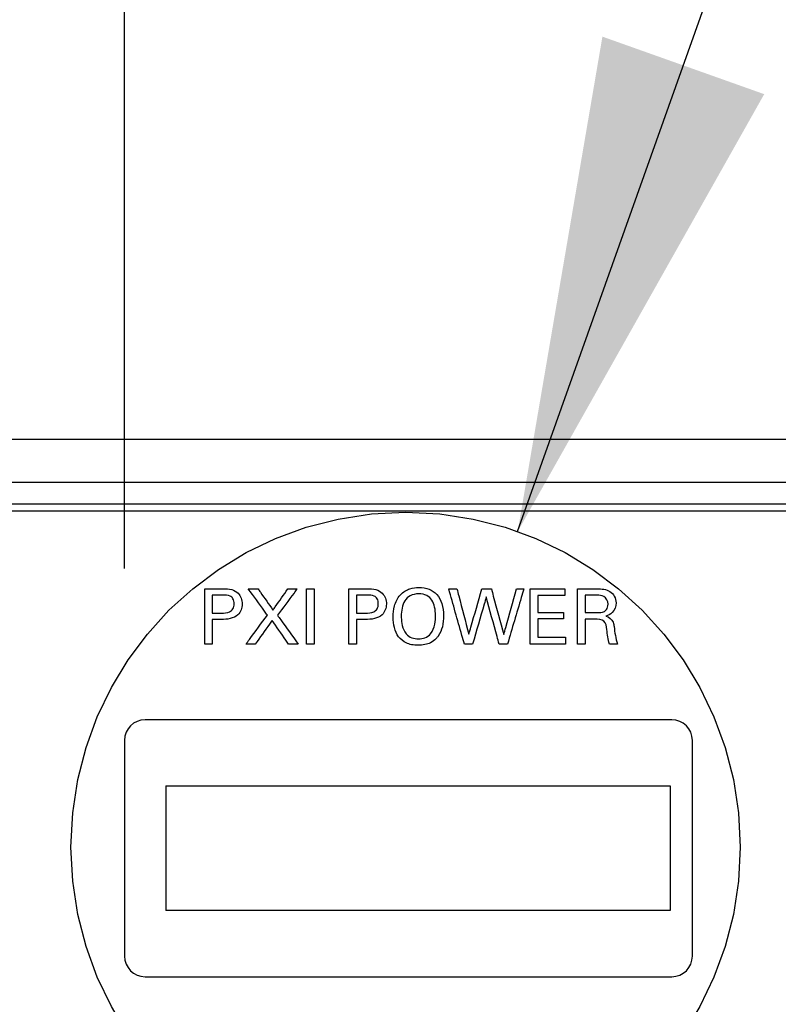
# Model space of a CAD drawing. Header units: inches. Extents: x 0 to 34, y 0 to 22.
# Tile 48 of 84: x 27.329 to 27.606, y 15.789 to 16.148. Entities that reach past the tile are written whole.
import ezdxf

# ---------------------------------------------------------------- set-up
doc = ezdxf.new("R2010")
doc.units = ezdxf.units.IN
doc.header["$LTSCALE"] = 1.87
doc.header["$MEASUREMENT"] = 0
doc.linetypes.add('PHANTOM', pattern=[0.8, 0.45, -0.05, 0.1, -0.05, 0.1, -0.05])
doc.layers.get('0').update_dxf_attribs({"linetype": 'CONTINUOUS'})
for name, color, linetype in [('DATUMCURVES', 7, 'CONTINUOUS'), ('DEFAULT_3', 7, 'PHANTOM'), ('DETAIL', 7, 'CONTINUOUS'), ('DIMENSIONS', 7, 'CONTINUOUS')]:
    doc.layers.add(name, color=color, linetype=linetype)
doc.styles.get("Standard").update_dxf_attribs({"font": 'txt', "width": 0.8})
doc.dimstyles.new('DIMSTYLE_2', dxfattribs={"dimtxt": 0.125, "dimasz": 0.18, "dimexe": 0.18, "dimexo": 0.0625, "dimgap": 0.09, "dimtad": 0, "dimtih": 1, "dimtoh": 1, "dimlfac": 4, "dimzin": 4, "dimdsep": 46, "dimtxsty": 'STANDARD', "dimblk": '_FILLED', "dimblk1": '_FILLED', "dimblk2": '_FILLED', "dimcen": 0.09, "dimadec": 0, "dimazin": 0, "dimtp": 0.01, "dimtm": 0.01, "dimtfac": 1, "dimtofl": 0, "dimtmove": 0, "dimatfit": 3, "dimldrblk": '_FILLED', "dimfxl": 1, "dimtolj": 1, "dimtzin": 4, "dimarcsym": 0})

# ---------------------------------------------------------------- blocks, each defined once
blk = doc.blocks.new('_FILLED')
at = {"color": 0, "linetype": 'BYBLOCK'}
blk.add_solid([(0, 0), (-1, 0.1736), (-1, -0.1736)], dxfattribs=at)
blk = doc.blocks.new('*D12')
at = {"layer": 'DIMENSIONS', "color": 2, "linetype": 'CONTINUOUS'}
for p, q in [((25.38437, 16.04483), (25.38437, 18.36983)), ((29.68937, 16.05733), (29.68937, 18.36983)), ((25.38437, 18.24483), (26.51169, 18.24483)), ((29.68937, 18.24483), (27.96169, 18.24483))]:
    blk.add_line(p, q, dxfattribs=at)
at = {"layer": 'DIMENSIONS', "color": 2, "linetype": 'CONTINUOUS', "xscale": 0.18, "yscale": 0.18, "zscale": 0.18, "rotation": 180}
blk.add_blockref('_FILLED', (25.38437, 18.24483), dxfattribs=at)
at = {"layer": 'DIMENSIONS', "color": 2, "linetype": 'CONTINUOUS', "xscale": 0.18, "yscale": 0.18, "zscale": 0.18}
blk.add_blockref('_FILLED', (29.68937, 18.24483), dxfattribs=at)
at = {"layer": 'DIMENSIONS', "color": 2, "linetype": 'CONTINUOUS', "width": 0.8}
for s, p in [('[', (27.19919, 18.18233)), (']', (27.79919, 18.18233)), ('17.22', (26.57419, 18.18233)), ('437.4', (27.29919, 18.18233))]:
    blk.add_text(s, height=0.125, dxfattribs=at).set_placement(p)
blk = doc.blocks.new('*D14')
at = {"layer": 'DIMENSIONS', "color": 2, "linetype": 'CONTINUOUS'}
for p, q in [((25.38437, 16.05733), (25.38437, 16.86983)), ((27.36759, 15.9479), (27.36759, 16.86983)), ((25.38437, 16.74483), (25.02437, 16.74483)), ((27.36759, 16.74483), (27.72759, 16.74483))]:
    blk.add_line(p, q, dxfattribs=at)
at = {"layer": 'DIMENSIONS', "color": 2, "linetype": 'CONTINUOUS', "xscale": 0.18, "yscale": 0.18, "zscale": 0.18}
blk.add_blockref('_FILLED', (25.38437, 16.74483), dxfattribs=at)
at = {"layer": 'DIMENSIONS', "color": 2, "linetype": 'CONTINUOUS', "xscale": 0.18, "yscale": 0.18, "zscale": 0.18, "rotation": 180}
blk.add_blockref('_FILLED', (27.36759, 16.74483), dxfattribs=at)
at = {"layer": 'DIMENSIONS', "color": 2, "linetype": 'CONTINUOUS', "width": 0.8}
for s, p in [('[', (26.22707, 16.68233)), (']', (26.82707, 16.68233)), ('7.93', (25.70207, 16.68233)), ('201.5', (26.32707, 16.68233))]:
    blk.add_text(s, height=0.125, dxfattribs=at).set_placement(p)
blk = doc.blocks.new('*D23')
at = {"layer": 'DIMENSIONS', "color": 2, "linetype": 'CONTINUOUS'}
for p, q in [((23.69437, 15.99483), (23.69437, 16.35483)), ((25.32187, 15.99483), (23.56937, 15.99483)), ((28.25111, 15.48955), (23.56937, 15.48955)), ((23.69437, 15.48955), (23.69437, 15.12955))]:
    blk.add_line(p, q, dxfattribs=at)
at = {"layer": 'DIMENSIONS', "color": 2, "linetype": 'CONTINUOUS', "xscale": 0.18, "yscale": 0.18, "zscale": 0.18}
for p, rotation in [((23.69437, 15.99483), 270), ((23.69437, 15.48955), 90)]:
    blk.add_blockref('_FILLED', p, dxfattribs=dict(at, rotation=rotation))
at = {"layer": 'DIMENSIONS', "color": 2, "linetype": 'CONTINUOUS', "width": 0.8}
for s, p in [('2.02', (23.39437, 15.79797)), ('[', (23.39437, 15.61047)), (']', (23.89437, 15.61047)), ('51.3', (23.49437, 15.61047))]:
    blk.add_text(s, height=0.125, dxfattribs=at).set_placement(p)
blk = doc.blocks.new('*D24')
at = {"layer": 'DIMENSIONS', "color": 2, "linetype": 'CONTINUOUS'}
for p, q in [((22.94437, 15.99483), (22.94437, 16.35483)), ((25.32187, 15.99483), (22.81937, 15.99483)), ((28.27959, 14.9938), (22.81937, 14.9938)), ((22.94437, 14.9938), (22.94437, 14.6338))]:
    blk.add_line(p, q, dxfattribs=at)
at = {"layer": 'DIMENSIONS', "color": 2, "linetype": 'CONTINUOUS', "xscale": 0.18, "yscale": 0.18, "zscale": 0.18}
for p, rotation in [((22.94437, 15.99483), 270), ((22.94437, 14.9938), 90)]:
    blk.add_blockref('_FILLED', p, dxfattribs=dict(at, rotation=rotation))
at = {"layer": 'DIMENSIONS', "color": 2, "linetype": 'CONTINUOUS', "width": 0.8}
for s, p in [('4.00', (22.59437, 15.3653)), ('[', (22.59437, 15.1778)), (']', (23.19437, 15.1778)), ('101.7', (22.69437, 15.1778))]:
    blk.add_text(s, height=0.125, dxfattribs=at).set_placement(p)

msp = doc.modelspace()

# ---------------------------------------------------------------- linework, layer by layer
at = {"color": 7, "linetype": 'CONTINUOUS'}
for p, q in [((29.69687, 15.99483), (25.38437, 15.99483)), ((25.44062, 15.97933), (29.64062, 15.97933)), ((27.84387, 15.97133), (25.44687, 15.97133)), ((27.74692, 15.96883), (25.54382, 15.96883)), ((27.56678, 15.8929), (27.37509, 15.8929)), ((27.36759, 15.8854), (27.36759, 15.8069)), ((27.57428, 15.8069), (27.57428, 15.8854)), ((27.38259, 15.86879), (27.38259, 15.82351)), ((27.38259, 15.86879), (27.56615, 15.86879)), ((27.56615, 15.86879), (27.56615, 15.82351)), ((27.56615, 15.82351), (27.38259, 15.82351)), ((27.37509, 15.7994), (27.56678, 15.7994))]:
    msp.add_line(p, q, dxfattribs=at)
for centre, start, end in [((27.37509, 15.8854), 90, 180), ((27.56678, 15.8854), 0, 90), ((27.37509, 15.8069), 180, 270), ((27.56678, 15.8069), 270, 360)]:
    msp.add_arc(centre, 0.0075, start, end, dxfattribs=at)
at = {"layer": 'DATUMCURVES', "color": 40, "linetype": 'CONTINUOUS'}
for points, knots in [([(27.39677, 15.94051, 1.71653), (27.39712, 15.94051, 1.71653), (27.39936, 15.94051, 1.71653), (27.4016, 15.94051, 1.71653), (27.40349, 15.94051, 1.71653)], [0, 0, 0, 0, 0.15625, 1, 1, 1, 1]), ([(27.39677, 15.92045, 1.71653), (27.39677, 15.9215, 1.71653), (27.39677, 15.92818, 1.71653), (27.39677, 15.93487, 1.71653), (27.39677, 15.94051, 1.71653)], [0, 0, 0, 0, 0.15625, 1, 1, 1, 1]), ([(27.40343, 15.93826, 1.71653), (27.40323, 15.93826, 1.71653), (27.40194, 15.93826, 1.71653), (27.40064, 15.93826, 1.71653), (27.39954, 15.93826, 1.71653)], [0, 0, 0, 0, 0.15625, 1, 1, 1, 1]), ([(27.39954, 15.93826, 1.71653), (27.39954, 15.93792, 1.71653), (27.39954, 15.93573, 1.71653), (27.39954, 15.93354, 1.71653), (27.39954, 15.9317, 1.71653)], [0, 0, 0, 0, 0.15625, 1, 1, 1, 1]), ([(27.40349, 15.94051, 1.71653), (27.40454, 15.94051, 1.71653), (27.40653, 15.94056, 1.71653), (27.4096, 15.93883, 1.71653), (27.41097, 15.93499, 1.71653), (27.40901, 15.92985, 1.71653), (27.40489, 15.92937, 1.71653), (27.40279, 15.92937, 1.71653)], [0, 0, 0, 0, 0.153611, 0.284942, 0.487512, 0.693296, 1, 1, 1, 1]), ([(27.40285, 15.9317, 1.71653), (27.40387, 15.9317, 1.71653), (27.40549, 15.93172, 1.71653), (27.40728, 15.93322, 1.71653), (27.4076, 15.93508, 1.71653), (27.40731, 15.9369, 1.71653), (27.40572, 15.93825, 1.71653), (27.4043, 15.93826, 1.71653), (27.40343, 15.93826, 1.71653)], [0, 0, 0, 0, 0.24471, 0.36928, 0.527932, 0.677841, 0.791025, 1, 1, 1, 1]), ([(27.41265, 15.94051, 1.71653), (27.41284, 15.94051, 1.71653), (27.41402, 15.94051, 1.71653), (27.41521, 15.94051, 1.71653), (27.41621, 15.94051, 1.71653)], [0, 0, 0, 0, 0.15625, 1, 1, 1, 1]), ([(27.4196, 15.93095, 1.71653), (27.41924, 15.93145, 1.71653), (27.41692, 15.93463, 1.71653), (27.41461, 15.93782, 1.71653), (27.41265, 15.94051, 1.71653)], [0, 0, 0, 0, 0.15625, 1, 1, 1, 1]), ([(27.41621, 15.94051, 1.71653), (27.41649, 15.9401, 1.71653), (27.4183, 15.93753, 1.71653), (27.4201, 15.93496, 1.71653), (27.42163, 15.93278, 1.71653)], [0, 0, 0, 0, 0.15625, 1, 1, 1, 1]), ([(27.42163, 15.93278, 1.71653), (27.42191, 15.93319, 1.71653), (27.42371, 15.93576, 1.71653), (27.42552, 15.93833, 1.71653), (27.42704, 15.94051, 1.71653)], [0, 0, 0, 0, 0.15625, 1, 1, 1, 1]), ([(27.4304, 15.94051, 1.71653), (27.43003, 15.94001, 1.71653), (27.42765, 15.9368, 1.71653), (27.42527, 15.9336, 1.71653), (27.42327, 15.9309, 1.71653)], [0, 0, 0, 0, 0.15625, 1, 1, 1, 1]), ([(27.43379, 15.92045, 1.71653), (27.43379, 15.9215, 1.71653), (27.43379, 15.92818, 1.71653), (27.43379, 15.93487, 1.71653), (27.43379, 15.94051, 1.71653)], [0, 0, 0, 0, 0.15625, 1, 1, 1, 1]), ([(27.43657, 15.94051, 1.71653), (27.43657, 15.93946, 1.71653), (27.43657, 15.93278, 1.71653), (27.43657, 15.92609, 1.71653), (27.43657, 15.92045, 1.71653)], [0, 0, 0, 0, 0.15625, 1, 1, 1, 1]), ([(27.44924, 15.92045, 1.71653), (27.44924, 15.9215, 1.71653), (27.44924, 15.92818, 1.71653), (27.44924, 15.93487, 1.71653), (27.44924, 15.94051, 1.71653)], [0, 0, 0, 0, 0.15625, 1, 1, 1, 1]), ([(27.44924, 15.94051, 1.71653), (27.44959, 15.94051, 1.71653), (27.45183, 15.94051, 1.71653), (27.45407, 15.94051, 1.71653), (27.45596, 15.94051, 1.71653)], [0, 0, 0, 0, 0.15625, 1, 1, 1, 1]), ([(27.45201, 15.93826, 1.71653), (27.45201, 15.93792, 1.71653), (27.45201, 15.93573, 1.71653), (27.45201, 15.93354, 1.71653), (27.45201, 15.9317, 1.71653)], [0, 0, 0, 0, 0.15625, 1, 1, 1, 1]), ([(27.4559, 15.93826, 1.71653), (27.4557, 15.93826, 1.71653), (27.45441, 15.93826, 1.71653), (27.45311, 15.93826, 1.71653), (27.45201, 15.93826, 1.71653)], [0, 0, 0, 0, 0.15625, 1, 1, 1, 1]), ([(27.45596, 15.94051, 1.71653), (27.45701, 15.94051, 1.71653), (27.45901, 15.94056, 1.71653), (27.46207, 15.93882, 1.71653), (27.46345, 15.93499, 1.71653), (27.46148, 15.92985, 1.71653), (27.45737, 15.92937, 1.71653), (27.45527, 15.92937, 1.71653)], [0, 0, 0, 0, 0.153549, 0.284825, 0.487467, 0.693269, 1, 1, 1, 1]), ([(27.45532, 15.9317, 1.71653), (27.45634, 15.9317, 1.71653), (27.45796, 15.93172, 1.71653), (27.45976, 15.93322, 1.71653), (27.46007, 15.93508, 1.71653), (27.45978, 15.9369, 1.71653), (27.45819, 15.93825, 1.71653), (27.45677, 15.93826, 1.71653), (27.4559, 15.93826, 1.71653)], [0, 0, 0, 0, 0.244809, 0.369328, 0.527967, 0.677873, 0.791053, 1, 1, 1, 1]), ([(27.48107, 15.92247, 1.71653), (27.48047, 15.92184, 1.71653), (27.47925, 15.92093, 1.71653), (27.477, 15.92015, 1.71653), (27.4745, 15.9199, 1.71653), (27.47202, 15.92013, 1.71653), (27.46946, 15.92098, 1.71653), (27.46715, 15.92291, 1.71653), (27.46568, 15.92634, 1.71653), (27.46529, 15.92992, 1.71653), (27.4656, 15.93426, 1.71653), (27.46689, 15.93716, 1.71653), (27.46799, 15.93834, 1.71653)], [0, 0, 0, 0, 0.098438, 0.168751, 0.239064, 0.306334, 0.373605, 0.508145, 0.642686, 0.777227, 0.888613, 1, 1, 1, 1]), ([(27.46799, 15.93834, 1.71653), (27.46903, 15.93946, 1.71653), (27.47147, 15.94081, 1.71653), (27.47535, 15.94119, 1.71653), (27.47855, 15.94059, 1.71653), (27.48148, 15.93861, 1.71653), (27.4833, 15.93539, 1.71653), (27.48391, 15.93112, 1.71653), (27.48347, 15.92665, 1.71653), (27.48235, 15.92398, 1.71653), (27.48133, 15.92274, 1.71653), (27.48107, 15.92247, 1.71653)], [0, 0, 0, 0, 0.093856, 0.187713, 0.327709, 0.467706, 0.607703, 0.747699, 0.857395, 0.967091, 1, 1, 1, 1]), ([(27.48079, 15.9307, 1.71653), (27.48079, 15.93298, 1.71653), (27.4802, 15.93598, 1.71653), (27.47782, 15.93827, 1.71653), (27.47459, 15.93894, 1.71653), (27.47131, 15.93819, 1.71653), (27.46885, 15.93563, 1.71653), (27.4683, 15.93248, 1.71653), (27.46832, 15.93026, 1.71653), (27.46832, 15.93013, 1.71653)], [0, 0, 0, 0, 0.233467, 0.350201, 0.466934, 0.596364, 0.725794, 0.984653, 1, 1, 1, 1]), ([(27.49129, 15.92045, 1.71653), (27.491, 15.9215, 1.71653), (27.4891, 15.92818, 1.71653), (27.4872, 15.93487, 1.71653), (27.4856, 15.94051, 1.71653)], [0, 0, 0, 0, 0.15625, 1, 1, 1, 1]), ([(27.48857, 15.94051, 1.71653), (27.4888, 15.93965, 1.71653), (27.49024, 15.93415, 1.71653), (27.49169, 15.92865, 1.71653), (27.4929, 15.92401, 1.71653)], [0, 0, 0, 0, 0.15625, 1, 1, 1, 1]), ([(27.4929, 15.92401, 1.71653), (27.49315, 15.92487, 1.71653), (27.49475, 15.93037, 1.71653), (27.49634, 15.93587, 1.71653), (27.49768, 15.94051, 1.71653)], [0, 0, 0, 0, 0.15625, 1, 1, 1, 1]), ([(27.49768, 15.94051, 1.71653), (27.49786, 15.94051, 1.71653), (27.49901, 15.94051, 1.71653), (27.50016, 15.94051, 1.71653), (27.50113, 15.94051, 1.71653)], [0, 0, 0, 0, 0.15625, 1, 1, 1, 1]), ([(27.50113, 15.94051, 1.71653), (27.50136, 15.93964, 1.71653), (27.50287, 15.93409, 1.71653), (27.50438, 15.92855, 1.71653), (27.50565, 15.92387, 1.71653)], [0, 0, 0, 0, 0.15625, 1, 1, 1, 1]), ([(27.50565, 15.92387, 1.71653), (27.50589, 15.92473, 1.71653), (27.50741, 15.93028, 1.71653), (27.50893, 15.93583, 1.71653), (27.51021, 15.94051, 1.71653)], [0, 0, 0, 0, 0.15625, 1, 1, 1, 1]), ([(27.51293, 15.94051, 1.71653), (27.51262, 15.93946, 1.71653), (27.51064, 15.93278, 1.71653), (27.50866, 15.92609, 1.71653), (27.50699, 15.92045, 1.71653)], [0, 0, 0, 0, 0.15625, 1, 1, 1, 1]), ([(27.51527, 15.92045, 1.71653), (27.51527, 15.9215, 1.71653), (27.51527, 15.92818, 1.71653), (27.51527, 15.93487, 1.71653), (27.51527, 15.94051, 1.71653)], [0, 0, 0, 0, 0.15625, 1, 1, 1, 1]), ([(27.51527, 15.94051, 1.71653), (27.51592, 15.94051, 1.71653), (27.52012, 15.94051, 1.71653), (27.52431, 15.94051, 1.71653), (27.52785, 15.94051, 1.71653)], [0, 0, 0, 0, 0.15625, 1, 1, 1, 1]), ([(27.51804, 15.93815, 1.71653), (27.51804, 15.93782, 1.71653), (27.51804, 15.93574, 1.71653), (27.51804, 15.93365, 1.71653), (27.51804, 15.9319, 1.71653)], [0, 0, 0, 0, 0.15625, 1, 1, 1, 1]), ([(27.52785, 15.93815, 1.71653), (27.52734, 15.93815, 1.71653), (27.52407, 15.93815, 1.71653), (27.5208, 15.93815, 1.71653), (27.51804, 15.93815, 1.71653)], [0, 0, 0, 0, 0.15625, 1, 1, 1, 1]), ([(27.53252, 15.92045, 1.71653), (27.53252, 15.9215, 1.71653), (27.53252, 15.92818, 1.71653), (27.53252, 15.93487, 1.71653), (27.53252, 15.94051, 1.71653)], [0, 0, 0, 0, 0.15625, 1, 1, 1, 1]), ([(27.53252, 15.94051, 1.71653), (27.53289, 15.94051, 1.71653), (27.53528, 15.94051, 1.71653), (27.53767, 15.94051, 1.71653), (27.53968, 15.94051, 1.71653)], [0, 0, 0, 0, 0.15625, 1, 1, 1, 1]), ([(27.53521, 15.93817, 1.71653), (27.53521, 15.93785, 1.71653), (27.53521, 15.93574, 1.71653), (27.53521, 15.93364, 1.71653), (27.53521, 15.93187, 1.71653)], [0, 0, 0, 0, 0.15625, 1, 1, 1, 1]), ([(27.5396, 15.93817, 1.71653), (27.53937, 15.93817, 1.71653), (27.53791, 15.93817, 1.71653), (27.53644, 15.93817, 1.71653), (27.53521, 15.93817, 1.71653)], [0, 0, 0, 0, 0.15625, 1, 1, 1, 1]), ([(27.5436, 15.93492, 1.71653), (27.5436, 15.93601, 1.71653), (27.54248, 15.93816, 1.71653), (27.54042, 15.93817, 1.71653), (27.5396, 15.93817, 1.71653)], [0, 0, 0, 0, 0.57068, 1, 1, 1, 1]), ([(27.53968, 15.94051, 1.71653), (27.54125, 15.94051, 1.71653), (27.54469, 15.94035, 1.71653), (27.5472, 15.93576, 1.71653), (27.54565, 15.9319, 1.71653), (27.54361, 15.93085, 1.71653), (27.54274, 15.93062, 1.71653)], [0, 0, 0, 0, 0.296388, 0.589035, 0.829942, 1, 1, 1, 1]), ([(27.49927, 15.93759, 1.71653), (27.49901, 15.9367, 1.71653), (27.49735, 15.93099, 1.71653), (27.49569, 15.92527, 1.71653), (27.4943, 15.92045, 1.71653)], [0, 0, 0, 0, 0.15625, 1, 1, 1, 1]), ([(27.5039, 15.92045, 1.71653), (27.50366, 15.92134, 1.71653), (27.50212, 15.92706, 1.71653), (27.50057, 15.93277, 1.71653), (27.49927, 15.93759, 1.71653)], [0, 0, 0, 0, 0.15625, 1, 1, 1, 1]), ([(27.54224, 15.93231, 1.71653), (27.5428, 15.93263, 1.71653), (27.54348, 15.93354, 1.71653), (27.5436, 15.93456, 1.71653), (27.5436, 15.93492, 1.71653)], [0, 0, 0, 0, 0.640786, 1, 1, 1, 1]), ([(27.41182, 15.92045, 1.71653), (27.41223, 15.921, 1.71653), (27.41482, 15.9245, 1.71653), (27.41741, 15.928, 1.71653), (27.4196, 15.93095, 1.71653)], [0, 0, 0, 0, 0.15625, 1, 1, 1, 1]), ([(27.42327, 15.9309, 1.71653), (27.42366, 15.93035, 1.71653), (27.42616, 15.92687, 1.71653), (27.42866, 15.92339, 1.71653), (27.43077, 15.92045, 1.71653)], [0, 0, 0, 0, 0.15625, 1, 1, 1, 1]), ([(27.4701, 15.92417, 1.71653), (27.47124, 15.92276, 1.71653), (27.47382, 15.92213, 1.71653), (27.47698, 15.92255, 1.71653), (27.47946, 15.92419, 1.71653), (27.48072, 15.92778, 1.71653), (27.48079, 15.93002, 1.71653), (27.48079, 15.9307, 1.71653)], [0, 0, 0, 0, 0.284952, 0.432333, 0.579714, 0.789857, 1, 1, 1, 1]), ([(27.51804, 15.9319, 1.71653), (27.51853, 15.9319, 1.71653), (27.52164, 15.9319, 1.71653), (27.52475, 15.9319, 1.71653), (27.52738, 15.9319, 1.71653)], [0, 0, 0, 0, 0.15625, 1, 1, 1, 1]), ([(27.53521, 15.93187, 1.71653), (27.53544, 15.93187, 1.71653), (27.5369, 15.93187, 1.71653), (27.53837, 15.93187, 1.71653), (27.5396, 15.93187, 1.71653)], [0, 0, 0, 0, 0.15625, 1, 1, 1, 1]), ([(27.54274, 15.93062, 1.71653), (27.54388, 15.93032, 1.71653), (27.54554, 15.92905, 1.71653), (27.54573, 15.92729, 1.71653), (27.54579, 15.92676, 1.71653)], [0, 0, 0, 0, 0.686646, 1, 1, 1, 1]), ([(27.39954, 15.92937, 1.71653), (27.39954, 15.9289, 1.71653), (27.39954, 15.92593, 1.71653), (27.39954, 15.92296, 1.71653), (27.39954, 15.92045, 1.71653)], [0, 0, 0, 0, 0.15625, 1, 1, 1, 1]), ([(27.42129, 15.92906, 1.71653), (27.42098, 15.92861, 1.71653), (27.41894, 15.92574, 1.71653), (27.4169, 15.92287, 1.71653), (27.41518, 15.92045, 1.71653)], [0, 0, 0, 0, 0.15625, 1, 1, 1, 1]), ([(27.42726, 15.92045, 1.71653), (27.42695, 15.9209, 1.71653), (27.42496, 15.92377, 1.71653), (27.42297, 15.92664, 1.71653), (27.42129, 15.92906, 1.71653)], [0, 0, 0, 0, 0.15625, 1, 1, 1, 1]), ([(27.45201, 15.92937, 1.71653), (27.45201, 15.9289, 1.71653), (27.45201, 15.92593, 1.71653), (27.45201, 15.92296, 1.71653), (27.45201, 15.92045, 1.71653)], [0, 0, 0, 0, 0.15625, 1, 1, 1, 1]), ([(27.46832, 15.93013, 1.71653), (27.46834, 15.92914, 1.71653), (27.46857, 15.927, 1.71653), (27.4694, 15.92503, 1.71653), (27.4701, 15.92417, 1.71653)], [0, 0, 0, 0, 0.470588, 1, 1, 1, 1]), ([(27.51804, 15.92956, 1.71653), (27.51804, 15.92922, 1.71653), (27.51804, 15.92699, 1.71653), (27.51804, 15.92477, 1.71653), (27.51804, 15.9229, 1.71653)], [0, 0, 0, 0, 0.15625, 1, 1, 1, 1]), ([(27.52738, 15.92956, 1.71653), (27.52689, 15.92956, 1.71653), (27.52378, 15.92956, 1.71653), (27.52067, 15.92956, 1.71653), (27.51804, 15.92956, 1.71653)], [0, 0, 0, 0, 0.15625, 1, 1, 1, 1]), ([(27.53527, 15.92951, 1.71653), (27.53527, 15.92904, 1.71653), (27.53527, 15.92602, 1.71653), (27.53527, 15.923, 1.71653), (27.53527, 15.92045, 1.71653)], [0, 0, 0, 0, 0.15625, 1, 1, 1, 1]), ([(27.53877, 15.92951, 1.71653), (27.53858, 15.92951, 1.71653), (27.53742, 15.92951, 1.71653), (27.53625, 15.92951, 1.71653), (27.53527, 15.92951, 1.71653)], [0, 0, 0, 0, 0.15625, 1, 1, 1, 1]), ([(27.54407, 15.92045, 1.71653), (27.5435, 15.92215, 1.71653), (27.54334, 15.92483, 1.71653), (27.54261, 15.92937, 1.71653), (27.53991, 15.92951, 1.71653), (27.53877, 15.92951, 1.71653)], [0, 0, 0, 0, 0.450331, 0.713971, 1, 1, 1, 1]), ([(27.43077, 15.92045, 1.71653), (27.43059, 15.92045, 1.71653), (27.42942, 15.92045, 1.71653), (27.42825, 15.92045, 1.71653), (27.42726, 15.92045, 1.71653)], [0, 0, 0, 0, 0.15625, 1, 1, 1, 1]), ([(27.52807, 15.92045, 1.71653), (27.5274, 15.92045, 1.71653), (27.52314, 15.92045, 1.71653), (27.51887, 15.92045, 1.71653), (27.51527, 15.92045, 1.71653)], [0, 0, 0, 0, 0.15625, 1, 1, 1, 1]), ([(27.51804, 15.9229, 1.71653), (27.51857, 15.9229, 1.71653), (27.52191, 15.9229, 1.71653), (27.52525, 15.9229, 1.71653), (27.52807, 15.9229, 1.71653)], [0, 0, 0, 0, 0.15625, 1, 1, 1, 1])]:
    msp.add_open_spline(points, degree=3, knots=knots, dxfattribs=at)
for points in [[(27.42704, 15.94051, 1.71653), (27.42816, 15.94051, 1.71653), (27.42928, 15.94051, 1.71653), (27.4304, 15.94051, 1.71653)], [(27.43379, 15.94051, 1.71653), (27.43472, 15.94051, 1.71653), (27.43565, 15.94051, 1.71653), (27.43657, 15.94051, 1.71653)], [(27.4856, 15.94051, 1.71653), (27.48659, 15.94051, 1.71653), (27.48758, 15.94051, 1.71653), (27.48857, 15.94051, 1.71653)], [(27.51021, 15.94051, 1.71653), (27.51112, 15.94051, 1.71653), (27.51202, 15.94051, 1.71653), (27.51293, 15.94051, 1.71653)], [(27.52785, 15.94051, 1.71653), (27.52785, 15.93972, 1.71653), (27.52785, 15.93893, 1.71653), (27.52785, 15.93815, 1.71653)], [(27.39954, 15.9317, 1.71653), (27.40065, 15.9317, 1.71653), (27.40175, 15.9317, 1.71653), (27.40285, 15.9317, 1.71653)], [(27.45201, 15.9317, 1.71653), (27.45312, 15.9317, 1.71653), (27.45422, 15.9317, 1.71653), (27.45532, 15.9317, 1.71653)], [(27.52738, 15.9319, 1.71653), (27.52738, 15.93112, 1.71653), (27.52738, 15.93034, 1.71653), (27.52738, 15.92956, 1.71653)], [(27.5396, 15.93187, 1.71653), (27.54049, 15.93187, 1.71653), (27.54147, 15.93186, 1.71653), (27.54224, 15.93231, 1.71653)], [(27.40279, 15.92937, 1.71653), (27.40171, 15.92937, 1.71653), (27.40063, 15.92937, 1.71653), (27.39954, 15.92937, 1.71653)], [(27.45527, 15.92937, 1.71653), (27.45418, 15.92937, 1.71653), (27.4531, 15.92937, 1.71653), (27.45201, 15.92937, 1.71653)], [(27.54579, 15.92676, 1.71653), (27.54604, 15.92463, 1.71653), (27.54634, 15.92247, 1.71653), (27.54704, 15.92045, 1.71653)], [(27.39954, 15.92045, 1.71653), (27.39862, 15.92045, 1.71653), (27.39769, 15.92045, 1.71653), (27.39677, 15.92045, 1.71653)], [(27.41518, 15.92045, 1.71653), (27.41406, 15.92045, 1.71653), (27.41294, 15.92045, 1.71653), (27.41182, 15.92045, 1.71653)], [(27.43657, 15.92045, 1.71653), (27.43565, 15.92045, 1.71653), (27.43472, 15.92045, 1.71653), (27.43379, 15.92045, 1.71653)], [(27.45201, 15.92045, 1.71653), (27.45109, 15.92045, 1.71653), (27.45016, 15.92045, 1.71653), (27.44924, 15.92045, 1.71653)], [(27.4943, 15.92045, 1.71653), (27.49329, 15.92045, 1.71653), (27.49229, 15.92045, 1.71653), (27.49129, 15.92045, 1.71653)], [(27.50699, 15.92045, 1.71653), (27.50596, 15.92045, 1.71653), (27.50493, 15.92045, 1.71653), (27.5039, 15.92045, 1.71653)], [(27.52807, 15.9229, 1.71653), (27.52807, 15.92208, 1.71653), (27.52807, 15.92127, 1.71653), (27.52807, 15.92045, 1.71653)], [(27.53527, 15.92045, 1.71653), (27.53435, 15.92045, 1.71653), (27.53343, 15.92045, 1.71653), (27.53252, 15.92045, 1.71653)], [(27.54704, 15.92045, 1.71653), (27.54605, 15.92045, 1.71653), (27.54506, 15.92045, 1.71653), (27.54407, 15.92045, 1.71653)]]:
    msp.add_open_spline(points, degree=3, dxfattribs=at)
at = {"layer": 'DEFAULT_3', "color": 2, "linetype": 'PHANTOM'}
msp.add_circle((27.4699, 15.84659), 0.1218, dxfattribs=at)
at = {"layer": 'DETAIL', "color": 2, "linetype": 'CONTINUOUS'}
msp.add_line((27.51069, 15.96136), (28.05581, 17.49483), dxfattribs=at)
msp.add_solid([(27.54154, 16.14143), (27.51069, 15.96136), (27.60043, 16.1205)], dxfattribs=at)

# ---------------------------------------------------------------- dimensions: what is measured, and where the dimension line sits
at = {"layer": 'DIMENSIONS', "color": 2, "linetype": 'CONTINUOUS'}
for base, p1, p2, picture, middle in [((29.68937, 18.24483), (25.38437, 16.04483), (29.68937, 16.05733), '*D12', (27.23669, 18.24483)), ((27.36759, 16.74483), (25.38437, 16.05733), (27.36759, 15.9479), '*D14', (26.31457, 16.74483))]:
    dim = msp.add_linear_dim(base=base, p1=p1, p2=p2, dimstyle='DIMSTYLE_2', dxfattribs=at)
    dim.commit()
    dim.dimension.update_dxf_attribs({"geometry": picture, "text_midpoint": middle, "dimtype": 160})
for base, p2, picture, middle in [((22.94437, 14.9938), (28.27959, 14.9938), '*D24', (22.94437, 15.33405)), ((23.69437, 15.48955), (28.25111, 15.48955), '*D23', (23.69437, 15.76672))]:
    dim = msp.add_linear_dim(base=base, p1=(25.32187, 15.99483), p2=p2, angle=270, dimstyle='DIMSTYLE_2', dxfattribs=at)
    dim.commit()
    dim.dimension.update_dxf_attribs({"geometry": picture, "text_midpoint": middle, "dimtype": 160})

doc.saveas('drawing.dxf')
